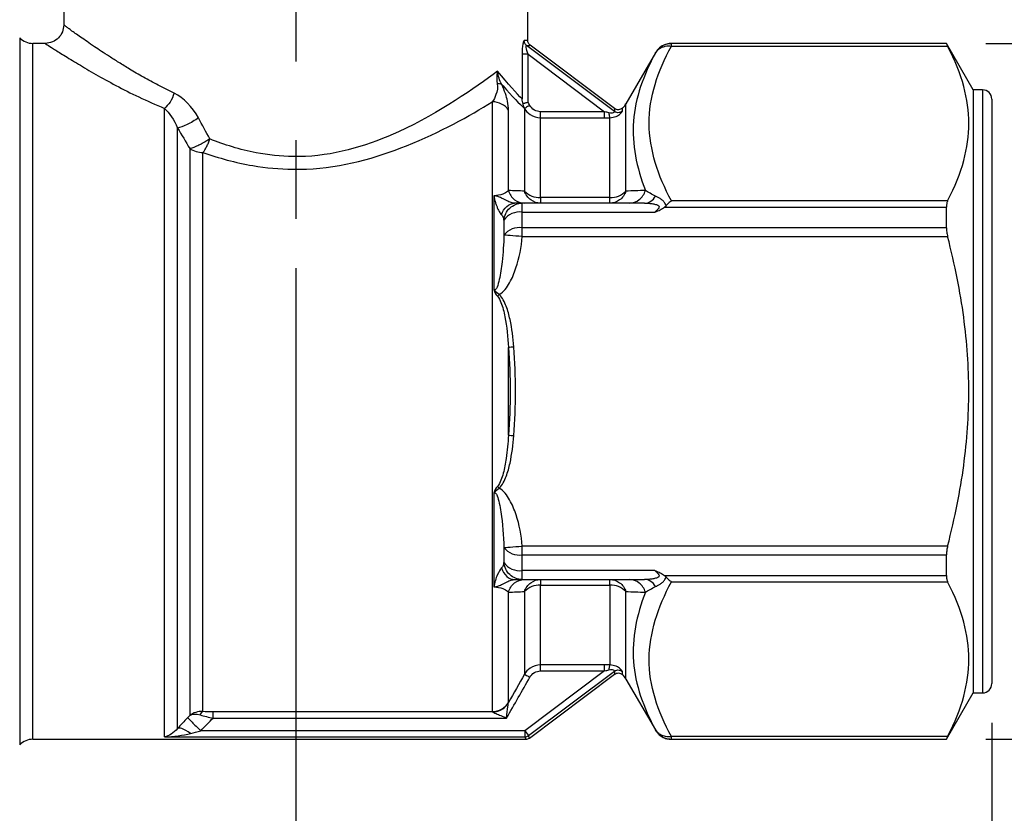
# Model space of a CAD drawing. Header units: inches. Extents: x 0.2 to 10.8, y 0.2 to 8.2.
# Tile 3 of 14: x 1.7 to 3, y 2.1 to 3.1. Entities that reach past the tile are written whole.
import ezdxf

# ---------------------------------------------------------------- set-up
doc = ezdxf.new("R2010")
doc.units = ezdxf.units.IN
doc.header["$MEASUREMENT"] = 0
doc.linetypes.add('SLD-Center', pattern=[0.75, 0.6, -0.05, 0.05, -0.05])
doc.linetypes.add('SLD-Solid', pattern=[0])
doc.layers.add('CENTER', color=40, linetype='SLD-Center')
doc.layers.add('DIMENSIONS', color=140, linetype='SLD-Solid', lineweight=25)
doc.styles.add('SLDTEXTSTYLE0', font='TXT', dxfattribs={"width": 0.7})
doc.dimstyles.new('SLDDIMSTYLE0', dxfattribs={"dimtxt": 0.084961, "dimasz": 0.13, "dimexe": 0, "dimexo": 0.0625, "dimgap": 0.02124, "dimtad": 0, "dimtih": 1, "dimtoh": 1, "dimrnd": 1e-09, "dimdsep": 46, "dimtxsty": 'SLDTEXTSTYLE0', "dimsah": 1, "dimcen": 0.09, "dimadec": 0, "dimazin": 2, "dimtfac": 1, "dimtmove": 0, "dimatfit": 0, "dimfxl": 0, "dimfrac": 2, "dimtolj": 1, "dimtzin": 12, "dimarcsym": 0})
doc.dimstyles.new('SLDDIMSTYLE1', dxfattribs={"dimtxt": 0.084961, "dimasz": 0.13, "dimexe": 0, "dimexo": 0.0625, "dimgap": 0.02124, "dimtad": 0, "dimtih": 1, "dimtoh": 1, "dimrnd": 1e-09, "dimzin": 12, "dimdsep": 46, "dimtxsty": 'SLDTEXTSTYLE0', "dimsah": 1, "dimcen": 0.09, "dimadec": 0, "dimazin": 3, "dimtfac": 1, "dimtofl": 0, "dimtmove": 0, "dimatfit": 3, "dimfxl": 0, "dimfrac": 2, "dimtolj": 1, "dimtzin": 12, "dimarcsym": 0})
doc.dimstyles.new('SLDDIMSTYLE2', dxfattribs={"dimtxt": 0.084961, "dimasz": 0.13, "dimexe": 0, "dimexo": 0.0625, "dimgap": 0.02124, "dimtad": 0, "dimtih": 1, "dimtoh": 1, "dimrnd": 1e-09, "dimdsep": 46, "dimtxsty": 'SLDTEXTSTYLE0', "dimsah": 1, "dimcen": 0.09, "dimadec": 0, "dimazin": 2, "dimtfac": 1, "dimtofl": 0, "dimtmove": 0, "dimatfit": 3, "dimfxl": 0, "dimfrac": 2, "dimtolj": 1, "dimtzin": 12, "dimarcsym": 0})

# ---------------------------------------------------------------- blocks, each defined once
blk = doc.blocks.new('_D')
at = {"layer": 'DIMENSIONS'}
for p, q in [((2.072, 2.7459), (2.072, 1.6249)), ((2.9578, 2.1671), (2.9578, 1.6249)), ((2.072, 1.7499), (1.822, 1.7499)), ((2.4057, 1.7499), (2.3772, 1.7499)), ((2.3772, 1.7499), (2.3772, 1.6149)), ((2.6581, 1.7499), (2.6867, 1.7499)), ((2.6867, 1.7499), (2.6867, 1.6149)), ((2.9578, 1.7499), (3.2078, 1.7499)), ((2.3772, 1.6149), (2.4057, 1.6149)), ((2.6867, 1.6149), (2.6581, 1.6149))]:
    blk.add_line(p, q, dxfattribs=at)
for points in [[(2.072, 1.7499), (1.942, 1.7699), (1.942, 1.7299)], [(2.9578, 1.7499), (3.0878, 1.7299), (3.0878, 1.7699)]]:
    blk.add_solid(points, dxfattribs=at)
at = {"layer": 'DIMENSIONS', "char_height": 0.08333, "attachment_point": 1, "style": 'SLDTEXTSTYLE0'}
for s, insert in [('0.89', (2.4057, 1.8764)), ('22.5', (2.4057, 1.7223))]:
    blk.add_mtext(s, dxfattribs=dict(at, insert=insert))
blk = doc.blocks.new('_D_1')
at = {"layer": 'DIMENSIONS'}
for p, q in [((1.1861, 2.1671), (1.1861, 1.2188)), ((2.9578, 2.1671), (2.9578, 1.2188)), ((1.1861, 1.3438), (1.8194, 1.3438)), ((1.9345, 1.3438), (1.906, 1.3438)), ((1.906, 1.3438), (1.906, 1.2088)), ((2.187, 1.3438), (2.2155, 1.3438)), ((2.2155, 1.3438), (2.2155, 1.2088)), ((2.9578, 1.3438), (2.3021, 1.3438)), ((1.906, 1.2088), (1.9345, 1.2088)), ((2.2155, 1.2088), (2.187, 1.2088))]:
    blk.add_line(p, q, dxfattribs=at)
for points in [[(1.1861, 1.3438), (1.3161, 1.3238), (1.3161, 1.3638)], [(2.9578, 1.3438), (2.8278, 1.3638), (2.8278, 1.3238)]]:
    blk.add_solid(points, dxfattribs=at)
at = {"layer": 'DIMENSIONS', "char_height": 0.08333, "attachment_point": 1, "style": 'SLDTEXTSTYLE0'}
for s, insert in [('1.77', (1.9345, 1.4702)), ('45.0', (1.9345, 1.3162))]:
    blk.add_mtext(s, dxfattribs=dict(at, insert=insert))
blk = doc.blocks.new('_D_3')
at = {"layer": 'DIMENSIONS'}
for p, q in [((2.9501, 3.0321), (3.5945, 3.0321)), ((3.4695, 3.0321), (3.4695, 2.7342)), ((3.3432, 2.5801), (3.3147, 2.5801)), ((3.3147, 2.5801), (3.3147, 2.4451)), ((3.5957, 2.5801), (3.6242, 2.5801)), ((3.6242, 2.5801), (3.6242, 2.4451)), ((3.3147, 2.4451), (3.3432, 2.4451)), ((3.6242, 2.4451), (3.5957, 2.4451)), ((3.4695, 2.1463), (3.4695, 2.4261)), ((2.9501, 2.1463), (3.5945, 2.1463))]:
    blk.add_line(p, q, dxfattribs=at)
for points in [[(3.4695, 3.0321), (3.4495, 2.9021), (3.4895, 2.9021)], [(3.4695, 2.1463), (3.4895, 2.2763), (3.4495, 2.2763)]]:
    blk.add_solid(points, dxfattribs=at)
at = {"layer": 'DIMENSIONS', "char_height": 0.08333, "attachment_point": 1, "style": 'SLDTEXTSTYLE0'}
for s, insert in [('0.89', (3.3432, 2.7066)), ('22.5', (3.3432, 2.5525))]:
    blk.add_mtext(s, dxfattribs=dict(at, insert=insert))

msp = doc.modelspace()

# ---------------------------------------------------------------- linework, layer by layer
for p, q in [((1.7767, 3.3589), (1.7767, 3.0557)), ((2.3672, 3.036), (2.3672, 3.3589)), ((1.7206, 3.039), (1.7206, 2.1394)), ((1.7531, 3.0321), (1.7373, 3.0321)), ((1.7373, 2.1463), (1.7373, 3.0321)), ((2.4777, 2.9454), (2.3658, 3.0294)), ((2.4777, 2.9493), (2.3704, 3.0297)), ((2.5297, 3.0203), (2.4922, 2.9553)), ((2.9001, 3.0321), (2.5501, 3.0321)), ((2.5501, 3.0318), (2.5501, 3.0321)), ((2.5501, 3.0287), (2.5501, 3.0318)), ((2.9001, 3.0318), (2.5501, 3.0318)), ((2.5501, 3.0287), (2.9016, 3.0287)), ((2.9342, 2.973), (2.9001, 3.0321)), ((2.9001, 3.0318), (2.9001, 3.0321)), ((2.36, 3.0182), (2.36, 2.9614)), ((2.3676, 2.9571), (2.3676, 3.0182)), ((2.3676, 3.0182), (2.465, 2.9452)), ((2.946, 2.973), (2.9342, 2.973)), ((2.9342, 2.973), (2.9342, 2.2053)), ((2.946, 2.973), (2.946, 2.2053)), ((2.3221, 2.9578), (2.3221, 2.1815)), ((2.9578, 2.9612), (2.9578, 2.2171)), ((1.9047, 2.1494), (1.9047, 2.9494)), ((2.3426, 2.8448), (2.3426, 2.9473)), ((2.363, 2.9493), (2.363, 2.9493)), ((2.363, 2.9493), (2.363, 2.8441)), ((2.465, 2.9452), (2.3835, 2.9452)), ((2.4922, 2.8441), (2.4922, 2.9553)), ((2.3835, 2.8359), (2.3835, 2.9374)), ((2.3835, 2.9374), (2.465, 2.9374)), ((2.4717, 2.8359), (2.4717, 2.9375)), ((1.9214, 2.16), (1.9214, 2.9244)), ((1.9371, 2.8982), (1.9371, 2.1765)), ((1.9538, 2.8087), (1.9538, 2.8932)), ((2.3242, 2.8381), (2.3242, 2.7189)), ((2.4717, 2.8359), (2.3835, 2.8359)), ((2.3835, 2.8359), (2.3835, 2.8287)), ((2.4717, 2.8287), (2.4717, 2.8359)), ((2.516, 2.8287), (2.3602, 2.8287)), ((2.3602, 2.8172), (2.3602, 2.8287)), ((2.5412, 2.8236), (2.9001, 2.8236)), ((2.9016, 2.8316), (2.5501, 2.8316)), ((2.9001, 2.7974), (2.9001, 2.8236)), ((2.3602, 2.7974), (2.3602, 2.8172)), ((2.3602, 2.8172), (2.5291, 2.8172)), ((2.3369, 2.807), (2.3369, 2.7881)), ((2.3602, 2.7863), (2.3602, 2.7974)), ((2.9001, 2.7974), (2.3602, 2.7974)), ((2.3602, 2.7863), (2.9016, 2.7863)), ((2.3426, 2.5334), (2.3426, 2.645)), ((2.3242, 2.4595), (2.3242, 2.3402)), ((2.3369, 2.3903), (2.3369, 2.3713)), ((2.3602, 2.381), (2.3602, 2.3921)), ((2.9016, 2.3921), (2.3602, 2.3921)), ((2.3602, 2.381), (2.9001, 2.381)), ((2.3602, 2.3611), (2.3602, 2.381)), ((2.9001, 2.3547), (2.9001, 2.381)), ((2.5291, 2.3611), (2.3602, 2.3611)), ((2.3602, 2.3497), (2.3602, 2.3611)), ((2.3602, 2.3497), (2.516, 2.3497)), ((2.3835, 2.3497), (2.3835, 2.3425)), ((2.4717, 2.3425), (2.4717, 2.3497)), ((2.5412, 2.3547), (2.9001, 2.3547)), ((2.5501, 2.3468), (2.9016, 2.3468)), ((1.9538, 2.1816), (1.9538, 2.3344)), ((2.3426, 2.1931), (2.3426, 2.3336)), ((2.363, 2.3343), (2.363, 2.2291)), ((2.3835, 2.3425), (2.4717, 2.3425)), ((2.3835, 2.241), (2.3835, 2.3425)), ((2.4717, 2.3425), (2.4717, 2.2409)), ((2.4922, 2.223), (2.4922, 2.3343)), ((2.465, 2.2332), (2.3636, 2.1572)), ((2.3683, 2.1509), (2.4777, 2.2329)), ((2.465, 2.241), (2.3835, 2.241)), ((2.3835, 2.2332), (2.465, 2.2332)), ((2.3694, 2.1479), (2.4777, 2.2291)), ((2.4922, 2.223), (2.5297, 2.1581)), ((2.9001, 2.1463), (2.9342, 2.2053)), ((2.9342, 2.2053), (2.946, 2.2053)), ((2.3222, 2.1811), (1.9668, 2.1811)), ((1.9668, 2.1733), (2.3403, 2.1733)), ((2.3636, 2.1572), (1.951, 2.1572)), ((2.3636, 2.1572), (2.3636, 2.1494)), ((2.3636, 2.1572), (2.3683, 2.1509)), ((2.5297, 2.1583), (2.5297, 2.1581)), ((1.7373, 2.1463), (2.3647, 2.1463)), ((1.9047, 2.1494), (2.3636, 2.1494)), ((2.9016, 2.1497), (2.5501, 2.1497)), ((2.5501, 2.1465), (2.5501, 2.1497)), ((2.5501, 2.1465), (2.9001, 2.1465)), ((2.5501, 2.1463), (2.9001, 2.1463)), ((2.9001, 2.1463), (2.9001, 2.1465))]:
    msp.add_line(p, q)
at = {"flags": 128}
for points in [[(2.3698, 2.9532), (2.3686, 2.9553), (2.3676, 2.9571)], [(1.9371, 2.1765), (1.9355, 2.1749), (1.9343, 2.1736)]]:
    msp.add_lwpolyline(points, dxfattribs=at)
for centre, radius, start, end in [((1.7373, 3.0557), 0.0236, 225, 270), ((2.946, 2.9612), 0.0118, 0, 90), ((2.4717, 2.9671), 0.0236, 312.7362, 330), ((1.9533, 2.9216), 0.0284, 235.1827, 271.0228), ((2.3823, 2.8626), 0.0267, 223.7429, 272.4629), ((2.4729, 2.8626), 0.0267, 267.5371, 316.2571), ((2.3568, 2.7933), 0.0242, 81.9123, 145.2919), ((2.3566, 2.7726), 0.0251, 81.7208, 141.7751), ((2.3566, 2.4058), 0.0251, 218.2249, 278.2792), ((2.3568, 2.3851), 0.0242, 214.7081, 278.0877), ((2.3823, 2.3158), 0.0267, 87.5371, 136.2571), ((2.4729, 2.3158), 0.0267, 43.7429, 92.4629), ((2.4717, 2.2112), 0.0236, 30, 47.2513), ((2.946, 2.2171), 0.0118, 270, 0), ((1.7373, 2.1227), 0.0236, 90, 135)]:
    msp.add_arc(centre, radius, start, end)
for points, knots in [([(1.7767, 3.0557), (1.7764, 3.0526), (1.7756, 3.0465), (1.7702, 3.0386), (1.7624, 3.0332), (1.7562, 3.0325), (1.7531, 3.0321)], [0, 0, 0, 0, 0.25011, 0.500039, 0.749937, 1, 1, 1, 1]), ([(1.9171, 2.9686), (1.9103, 2.972), (1.8967, 2.9789), (1.8778, 2.9892), (1.8611, 2.9989), (1.8468, 3.0077), (1.8349, 3.0152), (1.8246, 3.0219), (1.8116, 3.0307), (1.7975, 3.0404), (1.7871, 3.0478), (1.7816, 3.052), (1.7787, 3.0541), (1.777, 3.0555), (1.7768, 3.0556), (1.7767, 3.0557)], [0, 0, 0, 0, 0.083744, 0.167437, 0.251094, 0.320628, 0.385811, 0.446661, 0.503246, 0.638016, 0.765235, 0.826286, 0.885741, 0.943713, 1, 1, 1, 1]), ([(2.3627, 3.0356), (2.3623, 3.0356), (2.3616, 3.0345), (2.3604, 3.0291), (2.36, 3.0229), (2.36, 3.0182)], [0, 0, 0, 0, 0.01805682, 0.02708523, 0.06319886, 0.06319886, 0.06319886, 0.06319886]), ([(2.3658, 3.0294), (2.3647, 3.0302), (2.3632, 3.0322), (2.3627, 3.0346), (2.3627, 3.0356)], [0, 0, 0, 0, 0.571429, 1, 1, 1, 1]), ([(2.3704, 3.0297), (2.3699, 3.0301), (2.369, 3.0309), (2.368, 3.0325), (2.3673, 3.0342), (2.3673, 3.0354), (2.3672, 3.036)], [0, 0, 0, 0, 0.249906, 0.499994, 0.750085, 1, 1, 1, 1]), ([(1.7531, 3.0321), (1.7536, 3.0318), (1.7546, 3.0311), (1.7629, 3.0257), (1.7762, 3.0173), (1.7945, 3.0062), (1.8168, 2.9929), (1.8426, 2.9786), (1.8717, 2.9637), (1.8937, 2.9542), (1.9047, 2.9494)], [0, 0, 0, 0, 0.120397, 0.241616, 0.365478, 0.494014, 0.620528, 0.746027, 0.87202, 1, 1, 1, 1]), ([(2.3676, 3.0182), (2.3665, 3.0214), (2.3654, 3.0255), (2.3651, 3.0289), (2.3654, 3.0295), (2.3658, 3.0294)], [0, 0, 0, 0, 0.03611363, 0.04514204, 0.06319886, 0.06319886, 0.06319886, 0.06319886]), ([(2.5501, 2.8316), (2.5327, 2.8637), (2.522, 2.8969), (2.5216, 2.9467), (2.5243, 2.9634), (2.5342, 2.9963), (2.5414, 3.0126), (2.5501, 3.0287)], [0, 0, 0, 0, 0.5, 0.5, 0.75, 0.75, 1, 1, 1, 1]), ([(2.5501, 3.0321), (2.5481, 3.0319), (2.544, 3.0316), (2.5382, 3.0291), (2.5332, 3.0254), (2.5309, 3.022), (2.5297, 3.0203)], [0, 0, 0, 0, 0.250096, 0.500027, 0.750012, 1, 1, 1, 1]), ([(2.5501, 3.0318), (2.5492, 3.0318), (2.5473, 3.0317), (2.5444, 3.0312), (2.5416, 3.0303), (2.5388, 3.029), (2.5362, 3.0274), (2.5337, 3.0253), (2.5315, 3.0229), (2.5303, 3.021), (2.5297, 3.02)], [0, 0, 0, 0, 0.113789, 0.230774, 0.35096, 0.474349, 0.600944, 0.73075, 0.863768, 1, 1, 1, 1]), ([(2.5297, 3.02), (2.5301, 3.0207), (2.5309, 3.0219), (2.5324, 3.0235), (2.5338, 3.0248), (2.5353, 3.0258), (2.5367, 3.0266), (2.5389, 3.0276), (2.542, 3.0286), (2.5461, 3.0291), (2.5488, 3.0288), (2.5501, 3.0287)], [0, 0, 0, 0, 0.104598, 0.200767, 0.288394, 0.367466, 0.438049, 0.500266, 0.678611, 0.844686, 1, 1, 1, 1]), ([(2.5297, 3.0203), (2.5297, 3.0203), (2.5297, 3.0204), (2.5297, 3.0202), (2.5297, 3.02)], [0, 0, 0, 0, 0.12134, 1, 1, 1, 1]), ([(2.9001, 3.0318), (2.9001, 3.0318), (2.9001, 3.0316), (2.9004, 3.031), (2.9009, 3.03), (2.9014, 3.0291), (2.9016, 3.0287)], [0, 0, 0, 0, 0.249002, 0.49583, 0.744763, 1, 1, 1, 1]), ([(2.9016, 2.8316), (2.9111, 2.85), (2.9177, 2.8668), (2.9264, 2.8991), (2.9285, 2.9146), (2.9285, 2.9457), (2.9264, 2.9612), (2.9177, 2.9935), (2.9111, 3.0103), (2.9016, 3.0287)], [0, 0, 0, 0, 0.25, 0.25, 0.5, 0.5, 0.75, 0.75, 1, 1, 1, 1]), ([(2.3676, 3.0182), (2.3659, 3.0182), (2.3641, 3.0182), (2.3613, 3.0182), (2.3604, 3.0182), (2.36, 3.0182)], [0, 0, 0, 0, 0.5, 0.5, 1, 1, 1, 1]), ([(2.5297, 3.02), (2.5145, 2.992), (2.4936, 2.9341), (2.5055, 2.8741), (2.5171, 2.8449)], [0.2140707, 0.2140707, 0.2140707, 0.2140707, 0.656047, 1.0900246, 1.0900246, 1.0900246, 1.0900246]), ([(2.3288, 2.9969), (2.2993, 2.9752), (2.2274, 2.9232), (2.1217, 2.8886), (2.0579, 2.8877), (2.0156, 2.8922), (1.9812, 2.9031), (1.9626, 2.9105)], [4.659336, 4.659336, 4.659336, 4.659336, 5.178575, 5.524735, 5.568005, 5.697814, 5.870894, 5.870894, 5.870894, 5.870894]), ([(2.3288, 2.9969), (2.3288, 2.9969), (2.3288, 2.9969), (2.3275, 2.9912), (2.3273, 2.9856), (2.3283, 2.9807)], [-0.00036044, -0.00036044, -0.00036044, -0.00036044, 0, 0, 0.07436772, 0.07436772, 0.07436772, 0.07436772]), ([(2.334, 2.9799), (2.3314, 2.9849), (2.3296, 2.9908), (2.3288, 2.9969), (2.3288, 2.9969), (2.3288, 2.9969)], [-0.00036044, -0.00036044, -0.00036044, -0.00036044, 0.07400727, 0.07400727, 0.07436772, 0.07436772, 0.07436772, 0.07436772]), ([(2.3283, 2.9807), (2.3294, 2.976), (2.3276, 2.9676), (2.324, 2.9606), (2.3221, 2.9578)], [0, 0, 0, 0, 0.0735055, 0.1286346, 0.1286346, 0.1286346, 0.1286346]), ([(2.334, 2.9799), (2.3334, 2.9803), (2.3318, 2.9808), (2.3294, 2.9808), (2.3283, 2.9807)], [0, 0, 0, 0, 0.571429, 1, 1, 1, 1]), ([(2.3426, 2.9473), (2.3426, 2.9506), (2.3417, 2.9594), (2.338, 2.9715), (2.334, 2.9799)], [0, 0, 0, 0, 0.0551291, 0.1286346, 0.1286346, 0.1286346, 0.1286346]), ([(1.9538, 2.8932), (1.9739, 2.8862), (2.0111, 2.8759), (2.0568, 2.8716), (2.1256, 2.8725), (2.2231, 2.9004), (2.2929, 2.9398), (2.3221, 2.9577)], [4.791493, 4.791493, 4.791493, 4.791493, 4.964573, 5.094383, 5.137653, 5.483813, 5.870894, 5.870894, 5.870894, 5.870894]), ([(2.3426, 2.9473), (2.3405, 2.9505), (2.3375, 2.9531), (2.3304, 2.9568), (2.3262, 2.9578), (2.3221, 2.9578)], [0, 0, 0, 0, 0.5, 0.5, 1, 1, 1, 1]), ([(2.3612, 2.9553), (2.3609, 2.9562), (2.3604, 2.9582), (2.3601, 2.9603), (2.36, 2.9614)], [0, 0, 0, 0, 0.449917, 1, 1, 1, 1]), ([(2.3676, 2.9571), (2.3671, 2.9569), (2.3661, 2.9566), (2.3647, 2.9563), (2.3635, 2.9559), (2.3626, 2.9557), (2.3618, 2.9555), (2.3614, 2.9554), (2.3612, 2.9554)], [0, 0, 0, 0, 0.211776, 0.405658, 0.581273, 0.738646, 0.878166, 1, 1, 1, 1]), ([(2.363, 2.9493), (2.3627, 2.95), (2.3623, 2.951), (2.3618, 2.9525), (2.3614, 2.9538), (2.3613, 2.9549), (2.3612, 2.9553)], [0, 0, 0, 0, 0.371993, 0.500164, 0.769267, 1, 1, 1, 1]), ([(2.3698, 2.9532), (2.3679, 2.9521), (2.3646, 2.9502), (2.3632, 2.9494), (2.363, 2.9493)], [0, 0, 0, 0, 0.571429, 1, 1, 1, 1]), ([(2.363, 2.9493), (2.3648, 2.9462), (2.3705, 2.94), (2.3788, 2.9374), (2.3835, 2.9374)], [0.21000284, 0.21000284, 0.21000284, 0.21000284, 0.22792863, 0.25182967, 0.25182967, 0.25182967, 0.25182967]), ([(2.3835, 2.9452), (2.3807, 2.9452), (2.378, 2.9459), (2.3732, 2.9487), (2.3712, 2.9508), (2.3698, 2.9532)], [0, 0, 0, 0, 0.5, 0.5, 1, 1, 1, 1]), ([(2.3835, 2.9374), (2.3835, 2.9377), (2.3835, 2.9395), (2.3835, 2.9431), (2.3835, 2.9452)], [0, 0, 0, 0, 0.428571, 1, 1, 1, 1]), ([(2.465, 2.9374), (2.465, 2.9378), (2.465, 2.9387), (2.465, 2.9415), (2.465, 2.9433), (2.465, 2.9452)], [0, 0, 0, 0, 0.5, 0.5, 1, 1, 1, 1]), ([(2.4777, 2.9454), (2.4778, 2.9451), (2.4775, 2.9442), (2.4748, 2.943), (2.472, 2.9432), (2.4705, 2.9436)], [0.25882483, 0.25882483, 0.25882483, 0.25882483, 0.28062409, 0.29515692, 0.30968976, 0.30968976, 0.30968976, 0.30968976]), ([(2.4717, 2.9375), (2.4745, 2.9376), (2.4801, 2.9389), (2.4864, 2.9434), (2.4877, 2.9455), (2.4877, 2.946)], [0.25882483, 0.25882483, 0.25882483, 0.25882483, 0.27335767, 0.2878905, 0.30968976, 0.30968976, 0.30968976, 0.30968976]), ([(2.4877, 2.9498), (2.487, 2.9492), (2.4855, 2.9481), (2.4828, 2.9475), (2.48, 2.9478), (2.4785, 2.9488), (2.4777, 2.9493)], [0, 0, 0, 0, 0.250267, 0.500068, 0.750035, 1, 1, 1, 1]), ([(2.4877, 2.946), (2.4866, 2.9449), (2.4831, 2.9433), (2.4793, 2.9442), (2.4777, 2.9454)], [0, 0, 0, 0, 0.428571, 1, 1, 1, 1]), ([(2.4705, 2.9436), (2.4706, 2.9419), (2.471, 2.9391), (2.4715, 2.9378), (2.4717, 2.9375)], [0, 0, 0, 0, 0.571429, 1, 1, 1, 1]), ([(1.9626, 2.9105), (1.9617, 2.9099), (1.9601, 2.9089), (1.9578, 2.9075), (1.9554, 2.9061), (1.9523, 2.9043), (1.9489, 2.9027), (1.9454, 2.901), (1.9424, 2.8998), (1.9394, 2.8988), (1.9379, 2.8984), (1.9371, 2.8982)], [0, 0, 0, 0, 0.0998407, 0.1782735, 0.2501422, 0.3567887, 0.5000946, 0.6081794, 0.7500436, 0.8625799, 1, 1, 1, 1]), ([(1.9538, 2.8932), (1.9543, 2.8938), (1.9551, 2.8949), (1.9568, 2.8974), (1.9587, 2.9008), (1.9605, 2.9048), (1.9617, 2.908), (1.9623, 2.9097), (1.9626, 2.9105)], [0, 0, 0, 0, 0.132661, 0.25019, 0.499998, 0.749806, 0.874511, 1, 1, 1, 1]), ([(2.4965, 2.8287), (2.501, 2.8287), (2.5055, 2.8303), (2.5128, 2.8361), (2.5155, 2.8403), (2.5169, 2.845)], [0, 0, 0, 0, 0.5, 0.5, 1, 1, 1, 1]), ([(2.3371, 2.841), (2.3365, 2.8408), (2.333, 2.8393), (2.3283, 2.8383), (2.3242, 2.8381)], [0.94430698, 0.94430698, 0.94430698, 0.94430698, 0.95641194, 1.0188842, 1.0188842, 1.0188842, 1.0188842]), ([(2.3242, 2.8381), (2.3242, 2.8381), (2.3242, 2.8381), (2.3242, 2.8378), (2.3243, 2.8374), (2.3244, 2.8366), (2.3246, 2.8351), (2.3252, 2.8323), (2.3263, 2.8287), (2.3277, 2.8247), (2.3292, 2.8212), (2.3308, 2.8182), (2.3323, 2.8158), (2.3332, 2.8145), (2.3337, 2.814)], [-0.0002102, -0.0002102, -0.0002102, -0.0002102, 0, 0, 0.0020044, 0.0040088, 0.0080175, 0.016035, 0.03207, 0.0481051, 0.0641401, 0.0801751, 0.0962101, 0.1122451, 0.1122451, 0.1122451, 0.1122451]), ([(2.3505, 2.8287), (2.3499, 2.8287), (2.3485, 2.8288), (2.3461, 2.8295), (2.3433, 2.8305), (2.3403, 2.8319), (2.3368, 2.8337), (2.3336, 2.8354), (2.3305, 2.8367), (2.3286, 2.8374), (2.3269, 2.8378), (2.326, 2.838), (2.3246, 2.8381), (2.3245, 2.8381), (2.3242, 2.8381)], [-0.0002102, -0.0002102, -0.0002102, -0.0002102, 0.0158248, 0.0318599, 0.0478949, 0.0639299, 0.0799649, 0.0959999, 0.1040174, 0.1080262, 0.1100306, 0.112035, 0.112035, 0.1122451, 0.1122451, 0.1122451, 0.1122451]), ([(2.5432, 2.8254), (2.543, 2.8262), (2.5422, 2.8283), (2.54, 2.8313), (2.5367, 2.834), (2.5333, 2.8361), (2.5311, 2.8373), (2.53, 2.8378)], [0.04913238, 0.04913238, 0.04913238, 0.04913238, 0.06019927, 0.08026569, 0.10033212, 0.12039854, 0.14046496, 0.14046496, 0.14046496, 0.14046496]), ([(2.516, 2.8287), (2.5177, 2.8287), (2.5213, 2.8286), (2.5264, 2.828), (2.5311, 2.827), (2.5341, 2.8255), (2.5345, 2.8236), (2.5335, 2.8219), (2.5316, 2.8198), (2.5301, 2.8183), (2.5291, 2.8172)], [0, 0, 0, 0, 0.0200664, 0.0401328, 0.0601993, 0.0802657, 0.0953155, 0.1103653, 0.1203985, 0.140465, 0.140465, 0.140465, 0.140465]), ([(2.5291, 2.8172), (2.5303, 2.8178), (2.5326, 2.8187), (2.5358, 2.8203), (2.5386, 2.8218), (2.5404, 2.823), (2.5412, 2.8237)], [0, 0, 0, 0, 0.289279, 0.530191, 0.762983, 1, 1, 1, 1]), ([(2.9016, 2.8316), (2.9014, 2.8311), (2.901, 2.8303), (2.9005, 2.8286), (2.9003, 2.8269), (2.9001, 2.8252), (2.9001, 2.8242), (2.9001, 2.8236)], [0, 0, 0, 0, 0.225476, 0.448802, 0.67292, 0.837836, 1, 1, 1, 1]), ([(1.9538, 2.3344), (1.9538, 2.3676), (1.9538, 2.4048), (1.9538, 2.4838), (1.9538, 2.5256), (1.9538, 2.6098), (1.9538, 2.6522), (1.9538, 2.7338), (1.9538, 2.773), (1.9538, 2.8087)], [0, 0, 0, 0, 0.25, 0.25, 0.5, 0.5, 0.75, 0.75, 1, 1, 1, 1]), ([(2.9001, 2.7974), (2.9001, 2.7965), (2.9001, 2.7948), (2.9004, 2.792), (2.9009, 2.7892), (2.9014, 2.7873), (2.9016, 2.7863)], [0, 0, 0, 0, 0.249002, 0.49583, 0.744763, 1, 1, 1, 1]), ([(2.3369, 2.7881), (2.3366, 2.777), (2.3352, 2.7579), (2.332, 2.7349), (2.3289, 2.7229), (2.3264, 2.7184), (2.3249, 2.7183), (2.3242, 2.7189)], [0.0938727, 0.0938727, 0.0938727, 0.0938727, 0.1921972, 0.2577468, 0.2905216, 0.306909, 0.3232965, 0.3232965, 0.3232965, 0.3232965]), ([(2.3308, 2.7124), (2.3338, 2.7139), (2.3363, 2.7164), (2.3407, 2.7216), (2.3425, 2.7245), (2.3475, 2.7334), (2.35, 2.7398), (2.3565, 2.7592), (2.3592, 2.7727), (2.3602, 2.7863)], [0, 0, 0, 0, 0.125, 0.125, 0.25, 0.25, 0.5, 0.5, 1, 1, 1, 1]), ([(2.9016, 2.3921), (2.9111, 2.4288), (2.9177, 2.4625), (2.9264, 2.5272), (2.9285, 2.5582), (2.9285, 2.6202), (2.9264, 2.6512), (2.9177, 2.7159), (2.9111, 2.7496), (2.9016, 2.7863)], [0, 0, 0, 0, 0.25, 0.25, 0.5, 0.5, 0.75, 0.75, 1, 1, 1, 1]), ([(2.3242, 2.7189), (2.3242, 2.7188), (2.3242, 2.7188), (2.3247, 2.7154), (2.3266, 2.7126), (2.3286, 2.7102)], [-0.02794877, -0.02794877, -0.02794877, -0.02794877, -0.02768405, -0.02768405, 0, 0, 0, 0]), ([(2.3308, 2.7124), (2.3285, 2.7142), (2.3266, 2.7158), (2.3243, 2.7188), (2.3242, 2.7188), (2.3242, 2.7189)], [-0.02794877, -0.02794877, -0.02794877, -0.02794877, -0.00026473, -0.00026473, 0, 0, 0, 0]), ([(2.3308, 2.7124), (2.3303, 2.712), (2.3296, 2.7112), (2.3289, 2.7105), (2.3286, 2.7102)], [0, 0, 0, 0, 0.571429, 1, 1, 1, 1]), ([(2.3286, 2.7102), (2.3322, 2.7057), (2.3354, 2.6966), (2.3403, 2.6748), (2.3418, 2.6582), (2.3426, 2.645)], [0, 0, 0, 0, 0.0510557, 0.0765836, 0.1786951, 0.1786951, 0.1786951, 0.1786951]), ([(2.3494, 2.6456), (2.3485, 2.6572), (2.3472, 2.6691), (2.3434, 2.6863), (2.3419, 2.6919), (2.3377, 2.703), (2.335, 2.7083), (2.3308, 2.7124)], [0, 0, 0, 0, 0.5, 0.5, 0.75, 0.75, 1, 1, 1, 1]), ([(2.3494, 2.6456), (2.3482, 2.6455), (2.3455, 2.6452), (2.3434, 2.6451), (2.3426, 2.645)], [0, 0, 0, 0, 0.428571, 1, 1, 1, 1]), ([(2.3426, 2.5334), (2.342, 2.5235), (2.3406, 2.5069), (2.3365, 2.4848), (2.3322, 2.4727), (2.3286, 2.4682)], [0, 0, 0, 0, 0.0765836, 0.1276393, 0.1786951, 0.1786951, 0.1786951, 0.1786951]), ([(2.3308, 2.466), (2.335, 2.4701), (2.3377, 2.4754), (2.3418, 2.4865), (2.3434, 2.4921), (2.3471, 2.5093), (2.3485, 2.5211), (2.3494, 2.5328)], [0, 0, 0, 0, 0.25, 0.25, 0.5, 0.5, 1, 1, 1, 1]), ([(2.3426, 2.5334), (2.3434, 2.5333), (2.3455, 2.5331), (2.3482, 2.5329), (2.3494, 2.5328)], [0, 0, 0, 0, 0.571429, 1, 1, 1, 1]), ([(2.3286, 2.4682), (2.3266, 2.4658), (2.3247, 2.463), (2.3242, 2.4596), (2.3242, 2.4595), (2.3242, 2.4595)], [-0.02768405, -0.02768405, -0.02768405, -0.02768405, 0, 0, 0.00026472, 0.00026472, 0.00026472, 0.00026472]), ([(2.3242, 2.4595), (2.3242, 2.4595), (2.3243, 2.4596), (2.3267, 2.4626), (2.3285, 2.4642), (2.3308, 2.466)], [-0.02768405, -0.02768405, -0.02768405, -0.02768405, -0.02741932, -0.02741932, 0.00026472, 0.00026472, 0.00026472, 0.00026472]), ([(2.3242, 2.4595), (2.3249, 2.4601), (2.3264, 2.46), (2.3289, 2.4554), (2.3311, 2.4469), (2.3349, 2.4246), (2.3365, 2.4051), (2.3369, 2.3903)], [0.0303791, 0.0303791, 0.0303791, 0.0303791, 0.0467665, 0.0631539, 0.0959287, 0.1287035, 0.2598026, 0.2598026, 0.2598026, 0.2598026]), ([(2.3286, 2.4682), (2.3289, 2.4679), (2.3296, 2.4672), (2.3303, 2.4664), (2.3308, 2.466)], [0, 0, 0, 0, 0.428571, 1, 1, 1, 1]), ([(2.3602, 2.3921), (2.3592, 2.4057), (2.3567, 2.4193), (2.3501, 2.4386), (2.3475, 2.445), (2.3425, 2.4539), (2.3407, 2.4568), (2.3363, 2.462), (2.3338, 2.4645), (2.3308, 2.466)], [0, 0, 0, 0, 0.5, 0.5, 0.75, 0.75, 0.875, 0.875, 1, 1, 1, 1]), ([(2.9016, 2.3921), (2.9014, 2.3912), (2.901, 2.3895), (2.9005, 2.387), (2.9003, 2.3847), (2.9001, 2.3827), (2.9001, 2.3816), (2.9001, 2.381)], [0, 0, 0, 0, 0.225476, 0.448802, 0.67292, 0.837836, 1, 1, 1, 1]), ([(2.3337, 2.3644), (2.3321, 2.3625), (2.3302, 2.3594), (2.3276, 2.3533), (2.3267, 2.351), (2.3256, 2.3473), (2.3252, 2.346), (2.3246, 2.3432), (2.3243, 2.3418), (2.3242, 2.3402)], [0, 0, 0, 0, 0.5, 0.5, 0.75, 0.75, 0.875, 0.875, 1, 1, 1, 1]), ([(2.5291, 2.3611), (2.5301, 2.3601), (2.5316, 2.3586), (2.5335, 2.3565), (2.5345, 2.3548), (2.5341, 2.3529), (2.5311, 2.3514), (2.5264, 2.3504), (2.5213, 2.3498), (2.5177, 2.3497), (2.516, 2.3497)], [-0.1404674, -0.1404674, -0.1404674, -0.1404674, -0.1204006, -0.1103673, -0.0953172, -0.0802671, -0.0602003, -0.0401335, -0.0200668, 0, 0, 0, 0]), ([(2.5291, 2.3611), (2.5304, 2.3606), (2.5326, 2.3596), (2.5359, 2.3581), (2.5387, 2.3565), (2.5404, 2.3553), (2.5412, 2.3547)], [0, 0, 0, 0, 0.301109, 0.530184, 0.778984, 1, 1, 1, 1]), ([(2.3242, 2.3402), (2.3245, 2.3403), (2.3246, 2.3403), (2.326, 2.3404), (2.3269, 2.3406), (2.3286, 2.341), (2.3305, 2.3417), (2.3328, 2.3426), (2.3349, 2.3437), (2.3375, 2.345), (2.3403, 2.3465), (2.3433, 2.3479), (2.3461, 2.3489), (2.3485, 2.3495), (2.3499, 2.3497), (2.3505, 2.3497)], [-0.1124553, -0.1124553, -0.1124553, -0.1124553, -0.1122451, -0.1122451, -0.1102408, -0.1082364, -0.1042276, -0.0962101, -0.0881926, -0.0801751, -0.0641401, -0.0481051, -0.03207, -0.016035, 0, 0, 0, 0]), ([(2.5169, 2.3334), (2.5169, 2.3334), (2.5169, 2.3334), (2.5169, 2.3335), (2.5155, 2.3381), (2.51, 2.3465), (2.501, 2.3497), (2.4965, 2.3497)], [-0.001046, -0.001046, -0.001046, -0.001046, 0, 0, 0, 0.5, 1, 1, 1, 1]), ([(2.5501, 2.1497), (2.5414, 2.1658), (2.5342, 2.1821), (2.5243, 2.215), (2.5216, 2.2316), (2.522, 2.2814), (2.5327, 2.3146), (2.5501, 2.3468)], [0, 0, 0, 0, 0.25, 0.25, 0.5, 0.5, 1, 1, 1, 1]), ([(2.53, 2.3406), (2.5311, 2.3411), (2.5333, 2.3422), (2.5367, 2.3444), (2.54, 2.3471), (2.5422, 2.3501), (2.543, 2.3522), (2.5432, 2.353)], [-0.09133607, -0.09133607, -0.09133607, -0.09133607, -0.0712693, -0.05120253, -0.03113575, -0.01106898, 0, 0, 0, 0]), ([(2.5412, 2.3547), (2.5416, 2.3545), (2.5423, 2.3539), (2.5429, 2.3533), (2.5432, 2.353)], [0, 0, 0, 0, 0.507576, 1, 1, 1, 1]), ([(2.9001, 2.3547), (2.9001, 2.3539), (2.9001, 2.3523), (2.9004, 2.3502), (2.9009, 2.3483), (2.9014, 2.3473), (2.9016, 2.3468)], [0, 0, 0, 0, 0.249002, 0.49583, 0.744763, 1, 1, 1, 1]), ([(2.9016, 2.1497), (2.9111, 2.1681), (2.9177, 2.1849), (2.9264, 2.2172), (2.9285, 2.2327), (2.9285, 2.2637), (2.9264, 2.2792), (2.9177, 2.3116), (2.9111, 2.3284), (2.9016, 2.3468)], [0, 0, 0, 0, 0.25, 0.25, 0.5, 0.5, 0.75, 0.75, 1, 1, 1, 1]), ([(2.3242, 2.3402), (2.3283, 2.34), (2.333, 2.3391), (2.3365, 2.3376), (2.3371, 2.3373)], [0.07478361, 0.07478361, 0.07478361, 0.07478361, 0.13725588, 0.14936084, 0.14936084, 0.14936084, 0.14936084]), ([(2.5171, 2.3334), (2.5055, 2.3043), (2.4936, 2.2443), (2.5145, 2.1864), (2.5297, 2.1583)], [0.7246872, 0.7246872, 0.7246872, 0.7246872, 1.1586575, 1.6006283, 1.6006283, 1.6006283, 1.6006283]), ([(2.3835, 2.241), (2.3788, 2.241), (2.3705, 2.2384), (2.3648, 2.2321), (2.363, 2.2291)], [-0.04187709, -0.04187709, -0.04187709, -0.04187709, -0.01794732, 0, 0, 0, 0]), ([(2.3698, 2.2252), (2.3712, 2.2276), (2.3732, 2.2297), (2.378, 2.2325), (2.3807, 2.2332), (2.3835, 2.2332)], [0, 0, 0, 0, 0.5, 0.5, 1, 1, 1, 1]), ([(2.3835, 2.2332), (2.3835, 2.2348), (2.3835, 2.2384), (2.3835, 2.2406), (2.3835, 2.241)], [0, 0, 0, 0, 0.428571, 1, 1, 1, 1]), ([(2.465, 2.2332), (2.465, 2.235), (2.465, 2.2369), (2.465, 2.2396), (2.465, 2.2406), (2.465, 2.241)], [0, 0, 0, 0, 0.5, 0.5, 1, 1, 1, 1]), ([(2.4717, 2.2409), (2.4715, 2.2406), (2.471, 2.2393), (2.4706, 2.2365), (2.4705, 2.2348)], [0, 0, 0, 0, 0.428571, 1, 1, 1, 1]), ([(2.4705, 2.2348), (2.472, 2.2352), (2.4748, 2.2354), (2.4775, 2.2342), (2.4778, 2.2332), (2.4777, 2.2329)], [0.3096902, 0.3096902, 0.3096902, 0.3096902, 0.32422302, 0.33875584, 0.36055508, 0.36055508, 0.36055508, 0.36055508]), ([(2.4877, 2.2324), (2.4877, 2.2328), (2.4864, 2.235), (2.4801, 2.2395), (2.4745, 2.2408), (2.4717, 2.2409)], [0.3096902, 0.3096902, 0.3096902, 0.3096902, 0.33148943, 0.34602226, 0.36055508, 0.36055508, 0.36055508, 0.36055508]), ([(2.4777, 2.2329), (2.4793, 2.2342), (2.4831, 2.2351), (2.4866, 2.2335), (2.4877, 2.2324)], [0, 0, 0, 0, 0.571429, 1, 1, 1, 1]), ([(2.4777, 2.2291), (2.4785, 2.2296), (2.48, 2.2305), (2.4828, 2.2308), (2.4855, 2.2303), (2.487, 2.2292), (2.4877, 2.2286)], [0, 0, 0, 0, 0.249965, 0.499932, 0.749733, 1, 1, 1, 1]), ([(2.363, 2.2291), (2.3632, 2.229), (2.365, 2.228), (2.3684, 2.226), (2.3698, 2.2252)], [0, 0, 0, 0, 0.571429, 1, 1, 1, 1]), ([(2.3221, 2.1815), (2.3262, 2.1815), (2.3304, 2.1826), (2.3375, 2.1866), (2.3405, 2.1896), (2.3426, 2.1931)], [0, 0, 0, 0, 0.5, 0.5, 1, 1, 1, 1]), ([(1.9538, 2.1816), (1.9472, 2.182), (1.9414, 2.18), (1.9372, 2.1765), (1.9371, 2.1765), (1.9371, 2.1765)], [-0.03940256, -0.03940256, -0.03940256, -0.03940256, 0, 0, 0.00035681, 0.00035681, 0.00035681, 0.00035681]), ([(1.9668, 2.1733), (1.9668, 2.1754), (1.9668, 2.1791), (1.9668, 2.1808), (1.9668, 2.1811)], [0, 0, 0, 0, 0.571429, 1, 1, 1, 1]), ([(2.3222, 2.1811), (2.3269, 2.1811), (2.335, 2.1837), (2.3407, 2.1898), (2.3425, 2.1928)], [0, 0, 0, 0, 0.571429, 1, 1, 1, 1]), ([(2.3222, 2.1811), (2.3225, 2.1809), (2.3237, 2.1804), (2.3288, 2.1782), (2.3354, 2.1754), (2.3402, 2.1733), (2.3403, 2.1733), (2.3403, 2.1733)], [-0.1222943, -0.1222943, -0.1222943, -0.1222943, -0.097948, -0.0736017, -0.0005629, -0.0005629, 0, 0, 0, 0]), ([(2.3403, 2.1733), (2.3403, 2.1733), (2.3403, 2.1734), (2.3409, 2.1786), (2.3417, 2.1857), (2.3423, 2.1913), (2.3425, 2.1925), (2.3425, 2.1928)], [-0.1222943, -0.1222943, -0.1222943, -0.1222943, -0.1217314, -0.1217314, -0.0486926, -0.0243463, 0, 0, 0, 0]), ([(1.9371, 2.1765), (1.9371, 2.1765), (1.9372, 2.1765), (1.9402, 2.1784), (1.9447, 2.1789), (1.9504, 2.1772)], [-0.03940256, -0.03940256, -0.03940256, -0.03940256, -0.03904575, -0.03904575, 0.00035681, 0.00035681, 0.00035681, 0.00035681]), ([(1.9214, 2.16), (1.9166, 2.1541), (1.9106, 2.1505), (1.9048, 2.1494), (1.9047, 2.1494), (1.9047, 2.1494)], [0, 0, 0, 0, 0.1158138, 0.1158138, 0.1164453, 0.1164453, 0.1164453, 0.1164453]), ([(1.9381, 2.1538), (1.9341, 2.1567), (1.9271, 2.1605), (1.9227, 2.1606), (1.9214, 2.16)], [0, 0, 0, 0, 0.571429, 1, 1, 1, 1]), ([(2.5501, 2.1497), (2.5492, 2.1496), (2.5472, 2.1494), (2.5441, 2.1495), (2.541, 2.1501), (2.5375, 2.1513), (2.5332, 2.1537), (2.531, 2.1566), (2.5297, 2.1583)], [0, 0, 0, 0, 0.115735, 0.237286, 0.365424, 0.50066, 0.712305, 1, 1, 1, 1]), ([(2.5297, 2.1583), (2.5302, 2.1575), (2.5313, 2.1558), (2.5332, 2.1536), (2.5353, 2.1517), (2.5376, 2.15), (2.5401, 2.1487), (2.5426, 2.1477), (2.5451, 2.147), (2.5476, 2.1466), (2.5493, 2.1466), (2.5501, 2.1465)], [0, 0, 0, 0, 0.121257, 0.239973, 0.356151, 0.46979, 0.580894, 0.689464, 0.795504, 0.899015, 1, 1, 1, 1]), ([(2.5297, 2.1581), (2.5309, 2.1564), (2.5332, 2.153), (2.5382, 2.1492), (2.544, 2.1467), (2.5481, 2.1464), (2.5501, 2.1463)], [0, 0, 0, 0, 0.249988, 0.499973, 0.749904, 1, 1, 1, 1]), ([(1.9047, 2.1494), (1.9048, 2.1494), (1.9048, 2.1494), (1.9165, 2.1497), (1.9285, 2.1511), (1.9381, 2.1538)], [0, 0, 0, 0, 0.0006315, 0.0006315, 0.1164453, 0.1164453, 0.1164453, 0.1164453]), ([(2.3636, 2.1494), (2.3642, 2.1494), (2.3653, 2.1495), (2.3669, 2.15), (2.3678, 2.1506), (2.3683, 2.1509)], [0, 0, 0, 0, 0.333409, 0.666591, 1, 1, 1, 1]), ([(2.5501, 2.1463), (2.5501, 2.1463), (2.5501, 2.1462), (2.5501, 2.1464), (2.5501, 2.1465)], [0, 0, 0, 0, 0.118955, 1, 1, 1, 1]), ([(2.9016, 2.1497), (2.9014, 2.1493), (2.901, 2.1485), (2.9005, 2.1476), (2.9003, 2.147), (2.9001, 2.1466), (2.9001, 2.1466), (2.9001, 2.1465)], [0, 0, 0, 0, 0.225476, 0.448802, 0.67292, 0.837836, 1, 1, 1, 1])]:
    msp.add_open_spline(points, degree=3, knots=knots)
for points in [[(2.3672, 3.036), (2.3672, 3.036), (2.3657, 3.0359), (2.3627, 3.0356)], [(2.3658, 3.0294), (2.3688, 3.0296), (2.3704, 3.0297), (2.3704, 3.0297)], [(2.36, 2.9614), (2.3532, 2.9681), (2.3421, 2.9801), (2.3288, 2.9969)], [(2.334, 2.9799), (2.3346, 2.9793), (2.3352, 2.9786), (2.3358, 2.978)], [(2.3358, 2.978), (2.3473, 2.9647), (2.3569, 2.9551), (2.363, 2.9493)], [(1.9171, 2.9686), (1.9159, 2.9647), (1.9122, 2.9569), (1.9072, 2.9513), (1.9047, 2.9494)], [(1.948, 2.9373), (1.9404, 2.9512), (1.9294, 2.9627), (1.9171, 2.9686)], [(1.9047, 2.9494), (1.9113, 2.9438), (1.9173, 2.9349), (1.9214, 2.9244)], [(2.4705, 2.9436), (2.4687, 2.9441), (2.4669, 2.9446), (2.465, 2.9452)], [(2.4777, 2.9493), (2.4777, 2.9493), (2.4777, 2.948), (2.4777, 2.9454)], [(2.4877, 2.946), (2.4877, 2.9485), (2.4877, 2.9498), (2.4877, 2.9498)], [(1.948, 2.9373), (1.9437, 2.9341), (1.9331, 2.9279), (1.9243, 2.9248), (1.9214, 2.9244)], [(1.9626, 2.9105), (1.9577, 2.9195), (1.9529, 2.9284), (1.948, 2.9373)], [(2.465, 2.9374), (2.4673, 2.9374), (2.4695, 2.9375), (2.4717, 2.9375)], [(1.9214, 2.9244), (1.9267, 2.9158), (1.9319, 2.907), (1.9371, 2.8982)], [(2.3426, 2.8448), (2.3412, 2.8434), (2.3394, 2.8421), (2.3371, 2.841)], [(2.3426, 2.8448), (2.344, 2.8401), (2.3496, 2.8319), (2.3585, 2.8287), (2.363, 2.8287)], [(2.363, 2.8441), (2.3564, 2.8443), (2.3496, 2.8446), (2.3426, 2.8448)], [(2.5169, 2.8449), (2.5084, 2.8447), (2.5001, 2.8444), (2.4922, 2.8441)], [(2.53, 2.8378), (2.5248, 2.84), (2.5205, 2.8425), (2.5169, 2.8449)], [(2.3835, 2.8287), (2.3791, 2.8287), (2.3702, 2.8317), (2.3646, 2.8396), (2.363, 2.8441)], [(2.4922, 2.8441), (2.4906, 2.8396), (2.485, 2.8317), (2.4761, 2.8287), (2.4717, 2.8287)], [(2.516, 2.8287), (2.5187, 2.8287), (2.524, 2.8303), (2.5283, 2.835), (2.53, 2.8378)], [(2.3337, 2.814), (2.3364, 2.8226), (2.3434, 2.8287), (2.3505, 2.8287)], [(2.3369, 2.807), (2.3374, 2.8129), (2.3429, 2.8241), (2.3544, 2.8287), (2.3602, 2.8287)], [(2.3602, 2.8287), (2.3591, 2.8287), (2.3558, 2.8287), (2.3505, 2.8287)], [(2.5412, 2.8237), (2.5419, 2.8242), (2.5426, 2.8248), (2.5432, 2.8254)], [(2.5432, 2.8254), (2.5442, 2.8266), (2.5453, 2.8277), (2.5464, 2.8287)], [(2.5501, 2.8316), (2.5489, 2.8308), (2.5476, 2.8298), (2.5464, 2.8287)], [(2.3337, 2.814), (2.3354, 2.812), (2.3365, 2.8095), (2.3369, 2.807)], [(2.3602, 2.7863), (2.3546, 2.7867), (2.3435, 2.7876), (2.3377, 2.788), (2.3369, 2.7881)], [(2.3426, 2.645), (2.3456, 2.6079), (2.3456, 2.5705), (2.3426, 2.5334)], [(2.3494, 2.5328), (2.3524, 2.5703), (2.3524, 2.6081), (2.3494, 2.6456)], [(2.3369, 2.3903), (2.3377, 2.3903), (2.3435, 2.3908), (2.3546, 2.3917), (2.3602, 2.3921)], [(2.3369, 2.3713), (2.3365, 2.3689), (2.3354, 2.3664), (2.3337, 2.3644)], [(2.3602, 2.3497), (2.3544, 2.3497), (2.3429, 2.3542), (2.3374, 2.3655), (2.3369, 2.3713)], [(2.3337, 2.3644), (2.335, 2.3601), (2.3398, 2.3525), (2.3469, 2.3497), (2.3505, 2.3497)], [(2.3426, 2.3336), (2.344, 2.3382), (2.3496, 2.3465), (2.3585, 2.3497), (2.363, 2.3497)], [(2.3505, 2.3497), (2.3558, 2.3497), (2.3591, 2.3497), (2.3602, 2.3497)], [(2.363, 2.3343), (2.3646, 2.3388), (2.3702, 2.3467), (2.3791, 2.3497), (2.3835, 2.3497)], [(2.4717, 2.3497), (2.4761, 2.3497), (2.485, 2.3467), (2.4906, 2.3388), (2.4922, 2.3343)], [(2.53, 2.3406), (2.5283, 2.3434), (2.524, 2.348), (2.5187, 2.3497), (2.516, 2.3497)], [(2.5464, 2.3497), (2.5453, 2.3507), (2.5442, 2.3518), (2.5432, 2.353)], [(2.5464, 2.3497), (2.5476, 2.3486), (2.5489, 2.3476), (2.5501, 2.3468)], [(2.3371, 2.3373), (2.3394, 2.3363), (2.3412, 2.335), (2.3426, 2.3336)], [(2.3426, 2.3336), (2.3496, 2.3338), (2.3564, 2.334), (2.363, 2.3343)], [(2.4922, 2.3343), (2.5001, 2.334), (2.5084, 2.3337), (2.5169, 2.3335)], [(2.5169, 2.3335), (2.5205, 2.3359), (2.5248, 2.3383), (2.53, 2.3406)], [(2.4717, 2.2409), (2.4695, 2.2409), (2.4673, 2.241), (2.465, 2.241)], [(2.465, 2.2332), (2.4669, 2.2338), (2.4687, 2.2343), (2.4705, 2.2348)], [(2.4777, 2.2329), (2.4777, 2.2304), (2.4777, 2.2291), (2.4777, 2.2291)], [(2.4877, 2.2286), (2.4877, 2.2286), (2.4877, 2.2299), (2.4877, 2.2324)], [(2.3403, 2.1733), (2.3502, 2.1906), (2.36, 2.2079), (2.3698, 2.2252)], [(2.363, 2.2291), (2.3562, 2.2171), (2.3494, 2.2051), (2.3426, 2.1931)], [(2.3425, 2.1928), (2.3425, 2.1929), (2.3425, 2.193), (2.3426, 2.1931)], [(1.9504, 2.1772), (1.9511, 2.1795), (1.9525, 2.1812), (1.9538, 2.1816)], [(1.9668, 2.1811), (1.9623, 2.1811), (1.9576, 2.1812), (1.9538, 2.1816)], [(2.3221, 2.1815), (2.3221, 2.1813), (2.3222, 2.1812), (2.3222, 2.1811)], [(1.9343, 2.1736), (1.9298, 2.1691), (1.9254, 2.1644), (1.9214, 2.16)], [(1.9343, 2.1736), (1.9348, 2.1731), (1.9389, 2.169), (1.9469, 2.1611), (1.951, 2.1572)], [(1.9504, 2.1772), (1.9553, 2.1757), (1.9611, 2.1744), (1.9668, 2.1733)], [(1.951, 2.1572), (1.9562, 2.1625), (1.9615, 2.1679), (1.9668, 2.1733)], [(1.9381, 2.1538), (1.9421, 2.1549), (1.9465, 2.156), (1.951, 2.1572)], [(2.3636, 2.1494), (2.3643, 2.1473), (2.3646, 2.1463), (2.3646, 2.1463)], [(2.3646, 2.1463), (2.3655, 2.1464), (2.3672, 2.1465), (2.3686, 2.1474), (2.3693, 2.1479)], [(2.3693, 2.1479), (2.3693, 2.1479), (2.369, 2.1489), (2.3683, 2.1509)]]:
    msp.add_open_spline(points, degree=3)
at = {"layer": 'CENTER'}
msp.add_line((2.072, 3.6089), (2.072, 2.7959), dxfattribs=at)

# ---------------------------------------------------------------- dimensions: what is measured, and where the dimension line sits
at = {"layer": 'DIMENSIONS'}
dim = msp.add_linear_dim(base=(3.4695, 2.1463), p1=(2.9001, 3.0321), p2=(2.9001, 2.1463), angle=90, dimstyle='SLDDIMSTYLE2', dxfattribs=at)
dim.commit()
dim.dimension.update_dxf_attribs({"geometry": '_D_3', "text_midpoint": (3.4695, 2.5801), "dimtype": 160})
for base, p1, p2, dimstyle, picture, middle in [((2.9578, 1.7499), (2.072, 2.7959), (2.9578, 2.2171), 'SLDDIMSTYLE0', '_D', (2.5319, 1.7499)), ((1.1861, 1.3438), (2.9578, 2.2171), (1.1861, 2.2171), 'SLDDIMSTYLE1', '_D_1', (2.0608, 1.3438))]:
    dim = msp.add_linear_dim(base=base, p1=p1, p2=p2, dimstyle=dimstyle, dxfattribs=at)
    dim.commit()
    dim.dimension.update_dxf_attribs({"geometry": picture, "text_midpoint": middle, "dimtype": 160})

doc.saveas('drawing.dxf')
